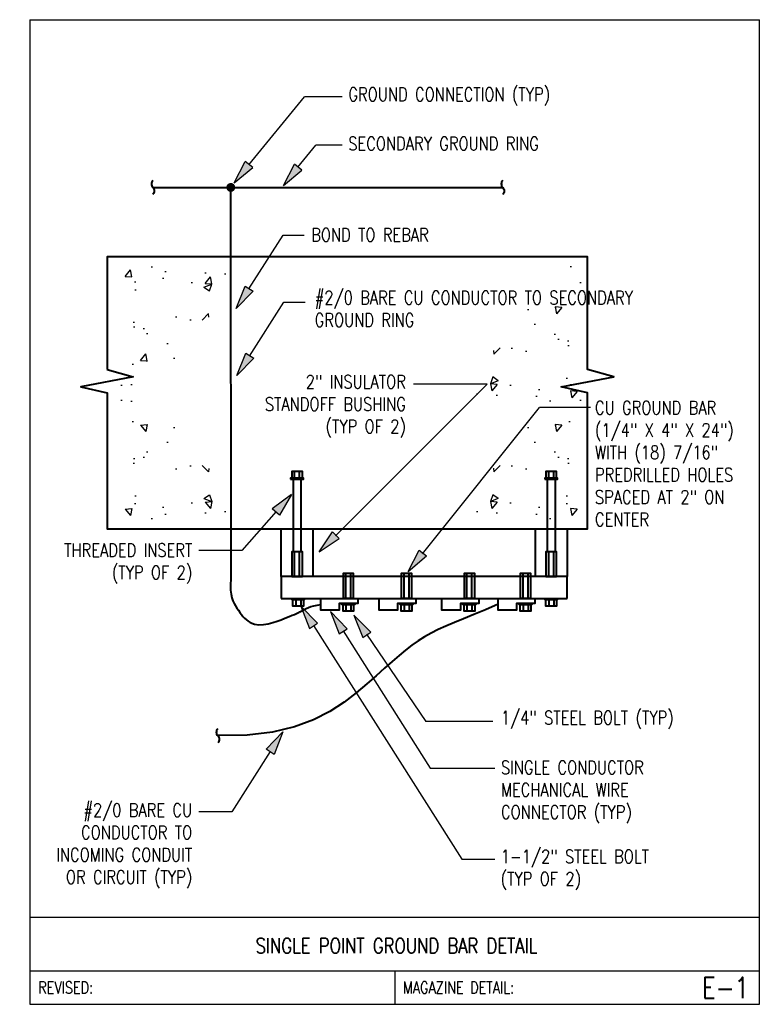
# Model space of a CAD drawing. Header units: inches. Extents: x -0.1 to 6.84, y 0 to 9.19.
import ezdxf
from ezdxf.enums import TextEntityAlignment as Align

# ---------------------------------------------------------------- set-up
doc = ezdxf.new("R2010")
doc.units = ezdxf.units.IN
doc.header["$MEASUREMENT"] = 0
doc.layers.get('0').update_dxf_attribs({"color": 252})
for name, color, linetype in [('E-ANNO-TEXT', 3, 'Continuous'), ('E-DETL', 2, 'Continuous'), ('E-DETL-FINE', 8, 'Continuous'), ('E-DETL-TEXT', 3, 'Continuous')]:
    doc.layers.add(name, color=color, linetype=linetype)
doc.layers.add('E-DETL-COND', color=4, linetype='Continuous', lineweight=40)
doc.styles.add('romans', font='romans.shx', dxfattribs={"width": 0.8})
doc.styles.get("Standard").update_dxf_attribs({"font": 'romans.shx', "width": 0.8, "height": 0.125})

# ---------------------------------------------------------------- blocks, each defined once
blk = doc.blocks.new('Line Break-Big')
blk.add_lwpolyline([(0, 0.125, 0.414214), (0, 0, -0.414214), (0, -0.125)], format="xyb")
blk = doc.blocks.new('ARROW1')
at = {"ltscale": 3}
blk.add_hatch(color=256, dxfattribs=at).paths.add_polyline_path([(-1.695, -0.337), (-1.695, 0.347), (0, 0)])
for points in [[(0, 0), (-1.695, 0.347)], [(-1.695, -0.337), (-1.695, 0.347)], [(0, 0), (-1.695, -0.337)]]:
    blk.add_lwpolyline(points, dxfattribs=at)

msp = doc.modelspace()

# ---------------------------------------------------------------- hatches: boundary and pattern name
at = {"layer": 'E-DETL-COND'}
h = msp.add_hatch(color=256, dxfattribs=at)
edge = h.paths.add_edge_path()
edge.add_arc((1.8744, 7.6224), 0.042, 0, 360)
at = {"layer": 'E-DETL-FINE', "ltscale": 100}
h = msp.add_hatch(dxfattribs=at)
h.set_pattern_fill('AR-CONC', color=256, scale=0.104167, style=0)
h.set_pattern_definition([(50, (-39.8192, 24.22917), (0.747146, -0.065367), [0.078125, -0.859375]), (355, (-39.8192, 24.2292), (-0.144533, 0.783533), [0.0625, -0.6875]), (100.4514, (-39.7569, 24.2237), (0.602614, 0.718166), [0.066396, -0.730356]), (46.1842, (-39.8192, 24.4375), (1.11171, -0.172416), [0.117187, -1.289062]), (96.6356, (-39.7265, 24.4231), (0.973607, 1.014706), [0.099594, -1.095534]), (351.1842, (-39.8192, 24.4375), (0.973606, 1.014707), [0.09375, -1.03125]), (21, (-39.715, 24.3854), (0.621778, -0.419395), [0.078125, -0.859375]), (326, (-39.715, 24.3854), (0.253453, 0.755365), [0.0625, -0.6875]), (71.4514, (-39.6632, 24.3505), (0.875232, 0.335969), [0.066396, -0.730356]), (37.5, (-39.81917, 24.22917), (0.0126665, 0.3467644), [0, -0.6791667, 0, -0.6979167, 0, -0.690104]), (7.5, (-39.81917, 24.22917), (0.2740308, 0.4108455), [0, -0.3979167, 0, -0.6635417, 0, -0.263021]), (327.5, (-40.05147, 24.22917), (0.556065, -0.0234947), [0, -0.2604167, 0, -0.8125, 0, -1.078125]), (317.5, (-40.15563, 24.22917), (0.6074856, 0.104276), [0, -0.3385417, 0, -0.5395833, 0, -0.765625])])
h.paths.add_polyline_path([(2.0662, 6.9375), (0.8423, 6.9375), (0.8371, 5.5729), (0.8996, 5.5729), (1.0715, 5.6354), (1.3475, 5.9323), (1.5142, 6.3437), (1.9985, 6.5521)])
h = msp.add_hatch(dxfattribs=at)
h.set_pattern_fill('AR-CONC', color=256, scale=0.104167, style=0)
h.set_pattern_definition([(230, (45.8134, -11.71875), (-0.747146, 0.065367), [0.078125, -0.859375]), (175, (45.8134, -11.71875), (0.144533, -0.783533), [0.0625, -0.6875]), (280.4514, (45.7511, -11.7133), (-0.602614, -0.718166), [0.066396, -0.730356]), (226.1842, (45.8134, -11.9271), (-1.11171, 0.172416), [0.117187, -1.289062]), (276.6356, (45.7207, -11.9127), (-0.973607, -1.014706), [0.099594, -1.095534]), (171.1842, (45.8134, -11.9271), (-0.973606, -1.014707), [0.09375, -1.03125]), (201, (45.7092, -11.875), (-0.621778, 0.419395), [0.078125, -0.859375]), (146, (45.7092, -11.875), (-0.253453, -0.755365), [0.0625, -0.6875]), (251.4514, (45.6574, -11.84005), (-0.875232, -0.335969), [0.066396, -0.730356]), (217.5, (45.8134, -11.71875), (-0.0126665, -0.3467644), [0, -0.6791667, 0, -0.6979167, 0, -0.690104]), (187.5, (45.8134, -11.71875), (-0.2740308, -0.4108455), [0, -0.3979167, 0, -0.6635417, 0, -0.263021]), (147.5, (46.04568, -11.71875), (-0.556065, 0.0234947), [0, -0.2604167, 0, -0.8125, 0, -1.078125]), (137.5, (46.14985, -11.71875), (-0.6074856, -0.104276), [0, -0.3385417, 0, -0.5395833, 0, -0.765625])])
h.paths.add_polyline_path([(3.928, 5.5729), (5.1519, 5.5729), (5.1571, 6.9375), (5.0946, 6.9375), (4.9228, 6.875), (4.6467, 6.5781), (4.4801, 6.1667), (3.9957, 5.9583)])
h = msp.add_hatch(dxfattribs=at)
h.set_pattern_fill('AR-CONC', color=256, scale=0.104167, style=0)
h.set_pattern_definition([(310, (-39.8192, -12.8177), (0.747146, 0.065367), [0.078125, -0.859375]), (5, (-39.8192, -12.8177), (-0.144533, -0.783533), [0.0625, -0.6875]), (259.5486, (-39.7569, -12.81226), (0.602614, -0.718166), [0.066396, -0.730356]), (313.8158, (-39.8192, -13.026), (1.11171, 0.172416), [0.117187, -1.289062]), (263.3644, (-39.7265, -13.0117), (0.973607, -1.014706), [0.099594, -1.095534]), (8.8158, (-39.8192, -13.026), (0.973606, -1.014707), [0.09375, -1.03125]), (339, (-39.715, -12.97396), (0.621778, 0.419395), [0.078125, -0.859375]), (34, (-39.715, -12.97396), (0.253453, -0.755365), [0.0625, -0.6875]), (288.5486, (-39.6632, -12.939), (0.875232, -0.335969), [0.066396, -0.730356]), (322.5, (-39.81917, -12.8177), (0.0126665, -0.3467644), [0, -0.6791667, 0, -0.6979167, 0, -0.690104]), (352.5, (-39.81917, -12.8177), (0.2740308, -0.4108455), [0, -0.3979167, 0, -0.6635417, 0, -0.263021]), (32.5, (-40.05147, -12.8177), (0.556065, 0.0234947), [0, -0.2604167, 0, -0.8125, 0, -1.078125]), (42.5, (-40.15563, -12.8177), (0.6074856, -0.104276), [0, -0.3385417, 0, -0.5395833, 0, -0.765625])])
h.paths.add_polyline_path([(2.0662, 4.474), (0.8423, 4.474), (0.8371, 5.8385), (0.8996, 5.8385), (1.0715, 5.776), (1.3475, 5.4792), (1.5142, 5.0677), (1.9985, 4.8594)])
h = msp.add_hatch(dxfattribs=at)
h.set_pattern_fill('AR-CONC', color=256, scale=0.104167, style=0)
h.set_pattern_definition([(230, (45.8134, -12.8177), (-0.747146, 0.065367), [0.078125, -0.859375]), (175, (45.8134, -12.8177), (0.144533, -0.783533), [0.0625, -0.6875]), (280.4514, (45.7511, -12.81226), (-0.602614, -0.718166), [0.066396, -0.730356]), (226.1842, (45.8134, -13.026), (-1.11171, 0.172416), [0.117187, -1.289062]), (276.6356, (45.7207, -13.0117), (-0.973607, -1.014706), [0.099594, -1.095534]), (171.1842, (45.8134, -13.026), (-0.973606, -1.014707), [0.09375, -1.03125]), (201, (45.7092, -12.97396), (-0.621778, 0.419395), [0.078125, -0.859375]), (146, (45.7092, -12.97396), (-0.253453, -0.755365), [0.0625, -0.6875]), (251.4514, (45.6574, -12.939), (-0.875232, -0.335969), [0.066396, -0.730356]), (217.5, (45.8134, -12.8177), (-0.0126665, -0.3467644), [0, -0.6791667, 0, -0.6979167, 0, -0.690104]), (187.5, (45.8134, -12.8177), (-0.2740308, -0.4108455), [0, -0.3979167, 0, -0.6635417, 0, -0.263021]), (147.5, (46.04568, -12.8177), (-0.556065, 0.0234947), [0, -0.2604167, 0, -0.8125, 0, -1.078125]), (137.5, (46.14985, -12.8177), (-0.6074856, -0.104276), [0, -0.3385417, 0, -0.5395833, 0, -0.765625])])
h.paths.add_polyline_path([(3.928, 4.474), (5.1519, 4.474), (5.1571, 5.8385), (5.0946, 5.8385), (4.9228, 5.776), (4.6467, 5.4792), (4.4801, 5.0677), (3.9957, 4.8594)])

# ---------------------------------------------------------------- linework, layer by layer
at = {"layer": 'E-ANNO-TEXT'}
for p, q in [((2.0421, 7.8331), (2.563, 8.4681)), ((2.9151, 8.4681), (2.563, 8.4681)), ((2.5006, 7.8099), (2.6696, 8.0158)), ((2.9151, 8.0158), (2.6696, 8.0158)), ((2.0431, 6.6749), (2.3623, 7.1771)), ((2.3623, 7.1771), (2.5608, 7.1771)), ((2.05, 6.0487), (2.3692, 6.5509)), ((2.3692, 6.5509), (2.5678, 6.5509)), ((2.8505, 4.3714), (4.2659, 5.786)), ((4.2659, 5.786), (3.5803, 5.786)), ((3.6642, 4.2046), (4.7569, 5.5693)), ((5.232, 5.5693), (4.7569, 5.5693)), ((2.2978, 4.5974), (1.9777, 4.2334)), ((1.9777, 4.2334), (1.5767, 4.2334)), ((2.645, 3.5346), (4.0301, 1.3552)), ((2.9219, 3.484), (3.7353, 2.2042)), ((3.142, 3.4538), (3.6956, 2.6389)), ((4.3192, 2.6389), (3.6956, 2.6389)), ((2.2433, 2.3594), (1.8844, 1.7947)), ((3.7353, 2.2042), (4.3395, 2.2042)), ((1.8844, 1.7947), (1.5767, 1.7947)), ((4.0301, 1.3552), (4.3398, 1.3552))]:
    msp.add_line(p, q, dxfattribs=at)
at = {"layer": 'E-DETL'}
for p, q in [((0, 9.1875), (0, 0)), ((0, 9.1875), (6.8095, 9.1875)), ((6.8095, 0), (6.8095, 9.1875)), ((0, 0.8125), (6.8095, 0.8125)), ((0, 0.3125), (6.8095, 0.3125)), ((3.4048, 0.3125), (3.4048, 0)), ((0, 0), (6.8095, 0))]:
    msp.add_line(p, q, dxfattribs=at)
at = {"layer": 'E-DETL-COND'}
for p, q in [((1.8717, 7.6098), (1.8738, 3.9711)), ((2.3453, 3.9931), (2.3453, 4.4375)), ((2.3453, 4.4375), (2.6476, 4.4375)), ((2.3453, 4.4375), (2.4566, 4.4375)), ((2.6408, 4.4375), (2.6408, 3.9931)), ((4.7173, 3.9931), (4.7173, 4.4375)), ((5.0128, 4.4375), (5.0128, 3.9931)), ((2.3453, 3.787), (5.0128, 3.787))]:
    msp.add_line(p, q, dxfattribs=at)
at = {"layer": 'E-DETL-COND', "ltscale": 100}
for p, q in [((2.3453, 3.9931), (2.3453, 3.787)), ((5.0128, 3.9931), (2.3453, 3.9931)), ((5.0128, 3.787), (5.0128, 3.9931)), ((5.0128, 3.7891), (5.0128, 3.7891)), ((5.0128, 3.7891), (5.0128, 3.7891))]:
    msp.add_line(p, q, dxfattribs=at)
for points in [[(1.1467, 7.6224), (4.4123, 7.6224)], [(2.4696, 4.9098), (2.4696, 4.9723)], [(2.5165, 4.9098), (2.5165, 4.9723)], [(4.8416, 4.9098), (4.8416, 4.9723)], [(4.8885, 4.9098), (4.8885, 4.9723)], [(2.4566, 4.8994), (2.4566, 4.2223)], [(2.5295, 4.8994), (2.5295, 4.2223)], [(4.8286, 4.8994), (4.8286, 4.2223)], [(4.9015, 4.8994), (4.9015, 4.2223)], [(2.4696, 3.9931), (2.4696, 4.2223)], [(2.5165, 3.9931), (2.5165, 4.2223)], [(4.8416, 3.9931), (4.8416, 4.2223)], [(4.8885, 3.9931), (4.8885, 4.2223)], [(2.9481, 3.7901), (2.9481, 4.0193)], [(2.995, 3.7901), (2.995, 4.0193)], [(3.4917, 3.7901), (3.4917, 4.0193)], [(3.5386, 3.7901), (3.5386, 4.0193)], [(4.0782, 3.7901), (4.0782, 4.0193)], [(4.1251, 3.7901), (4.1251, 4.0193)], [(4.6025, 3.7901), (4.6025, 4.0193)], [(4.6494, 3.7901), (4.6494, 4.0193)], [(2.4801, 3.7766), (2.4801, 3.7141)], [(2.5269, 3.7766), (2.5269, 3.7141)], [(4.8416, 3.7766), (4.8416, 3.7141)], [(4.8885, 3.7766), (4.8885, 3.7141)], [(4.3698, 3.7323), (4.2511, 3.6807), (4.1442, 3.6359), (4.048, 3.5966), (3.9612, 3.5612), (3.8824, 3.5283), (3.8105, 3.4964), (3.7442, 3.4641), (3.6821, 3.4299), (3.623, 3.3925), (3.5651, 3.3512), (3.5066, 3.3054), (3.4459, 3.2546), (3.3811, 3.1982), (3.3104, 3.1355), (3.2321, 3.0661), (3.1444, 2.9893), (3.0452, 2.9055), (2.9314, 2.8187), (2.7998, 2.7337), (2.6468, 2.6554), (2.4692, 2.5888), (2.2635, 2.5387), (2.0264, 2.5099), (1.7545, 2.5074)], [(2.9481, 3.7297), (2.9481, 3.6672)], [(2.995, 3.7297), (2.995, 3.6672)], [(3.4917, 3.7297), (3.4917, 3.6672)], [(3.5386, 3.7297), (3.5386, 3.6672)], [(4.0782, 3.7297), (4.0782, 3.6672)], [(4.1251, 3.7297), (4.1251, 3.6672)], [(4.6025, 3.7297), (4.6025, 3.6672)], [(4.6494, 3.7297), (4.6494, 3.6672)]]:
    msp.add_lwpolyline(points, dxfattribs=at)
for points in [[(0.7196, 5.9219), (0.9644, 5.8542), (0.4748, 5.7604), (0.7196, 5.7057), (0.7196, 4.4375), (5.204, 4.4375), (5.204, 5.5937), (5.204, 5.7057), (4.9592, 5.7604), (5.4488, 5.8542), (5.204, 5.9219), (5.204, 6.974), (0.7196, 6.974)], [(2.4436, 4.9098), (2.5426, 4.9098), (2.5426, 4.9723), (2.4436, 4.9723)], [(4.8156, 4.9098), (4.9145, 4.9098), (4.9145, 4.9723), (4.8156, 4.9723)], [(2.4332, 4.8994), (2.553, 4.8994), (2.553, 4.9098), (2.4332, 4.9098)], [(4.8052, 4.8994), (4.9249, 4.8994), (4.9249, 4.9098), (4.8052, 4.9098)], [(2.4436, 3.9931), (2.5426, 3.9931), (2.5426, 4.2223), (2.4436, 4.2223)], [(4.8156, 3.9931), (4.9145, 3.9931), (4.9145, 4.2223), (4.8156, 4.2223)], [(2.922, 3.7901), (3.021, 3.7901), (3.021, 4.0193), (2.922, 4.0193)], [(3.4657, 3.7901), (3.5647, 3.7901), (3.5647, 4.0193), (3.4657, 4.0193)], [(4.0521, 3.7901), (4.1511, 3.7901), (4.1511, 4.0193), (4.0521, 4.0193)], [(4.5765, 3.7901), (4.6754, 3.7901), (4.6754, 4.0193), (4.5765, 4.0193)], [(2.4436, 3.787), (2.5634, 3.787), (2.5634, 3.7766), (2.4436, 3.7766)], [(2.454, 3.7766), (2.553, 3.7766), (2.553, 3.7141), (2.454, 3.7141)], [(3.0591, 3.787), (3.0591, 3.7401), (2.8873, 3.7401), (2.8873, 3.6776), (2.7154, 3.6776), (2.7154, 3.787)], [(3.6028, 3.787), (3.6028, 3.7401), (3.4309, 3.7401), (3.4309, 3.6776), (3.2591, 3.6776), (3.2591, 3.787)], [(4.1893, 3.787), (4.1893, 3.7401), (4.0174, 3.7401), (4.0174, 3.6776), (3.8455, 3.6776), (3.8455, 3.787)], [(4.7136, 3.787), (4.7136, 3.7401), (4.5417, 3.7401), (4.5417, 3.6776), (4.3698, 3.6776), (4.3698, 3.787)], [(4.8052, 3.787), (4.9249, 3.787), (4.9249, 3.7766), (4.8052, 3.7766)], [(4.8156, 3.7766), (4.9145, 3.7766), (4.9145, 3.7141), (4.8156, 3.7141)], [(2.9116, 3.7401), (3.0314, 3.7401), (3.0314, 3.7297), (2.9116, 3.7297)], [(2.922, 3.7297), (3.021, 3.7297), (3.021, 3.6672), (2.922, 3.6672)], [(3.4553, 3.7401), (3.5751, 3.7401), (3.5751, 3.7297), (3.4553, 3.7297)], [(3.4657, 3.7297), (3.5647, 3.7297), (3.5647, 3.6672), (3.4657, 3.6672)], [(4.0417, 3.7401), (4.1615, 3.7401), (4.1615, 3.7297), (4.0417, 3.7297)], [(4.0522, 3.7297), (4.1511, 3.7297), (4.1511, 3.6672), (4.0522, 3.6672)], [(4.5661, 3.7401), (4.6858, 3.7401), (4.6858, 3.7297), (4.5661, 3.7297)], [(4.5765, 3.7297), (4.6754, 3.7297), (4.6754, 3.6672), (4.5765, 3.6672)]]:
    msp.add_lwpolyline(points, close=True, dxfattribs=at)
at = {"layer": 'E-DETL-COND'}
msp.add_open_spline([(1.8738, 3.9711), (1.8616, 3.8048), (1.9264, 3.7028), (2.0802, 3.4818), (2.4968, 3.6491), (2.4968, 3.6491), (2.6186, 3.7187), (2.7154, 3.731)], degree=3, knots=[3.901737, 3.901737, 3.901737, 3.901737, 13.368702, 22.341406, 39.713103, 64.131913, 85.403713, 85.403713, 85.403713, 85.403713], dxfattribs=at)

# ---------------------------------------------------------------- block references
at = {"layer": 'E-ANNO-TEXT', "ltscale": 100, "yscale": 0.1302083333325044, "zscale": 0.1302083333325}
for p, xscale, rotation in [((1.9064, 7.6641), -0.1302083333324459, 50.99854722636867), ((2.365, 7.6409), -0.1302083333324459, 50.99854722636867), ((1.9249, 6.4932), 0.1302083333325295, 237.1950595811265), ((1.9318, 5.8671), 0.1302083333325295, 237.1950595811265), ((2.4427, 4.7586), 0.1302083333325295, 48.30187171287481), ((2.6992, 4.2211), 0.1302083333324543, 225.351975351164), ((3.5304, 4.0384), 0.1302083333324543, 231.6855959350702), ((2.5268, 3.7162), -0.1302083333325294, 302.8049404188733), ((2.8037, 3.6657), -0.1302083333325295, 302.8049404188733), ((3.0234, 3.631), -0.1302083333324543, 303.2790406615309), ((2.3616, 2.5411), 0.1302083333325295, 57.19505958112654)]:
    msp.add_blockref('ARROW1', p, dxfattribs=dict(at, xscale=xscale, rotation=rotation))
at = {"layer": 'E-DETL-COND', "ltscale": 100, "xscale": 0.5208333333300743, "yscale": 0.5208333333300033, "zscale": 0.0208333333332}
for p in [(1.1467, 7.6224), (4.4123, 7.6224), (1.7527, 2.5054)]:
    msp.add_blockref('Line Break-Big', p, dxfattribs=at)

# ---------------------------------------------------------------- texts
at = {"layer": 'E-ANNO-TEXT', "char_height": 0.125}
for s, insert, width, attachment_point in [('GROUND CONNECTION (TYP) ', (2.9723, 8.5534), 3.298638, 1), ('SECONDARY GROUND RING', (2.9714, 7.9688), 2.127344, 7), ('BOND TO REBAR', (2.6251, 7.2421), 3.298638, 1), ('#2/0 BARE CU CONDUCTOR TO SECONDARY GROUND RING', (2.6578, 6.6563), 3.298638, 1), ('2" INSULATOR\\PSTANDOFF BUSHING\\P(TYP OF 2)', (3.5084, 5.8718), 3.607095, 3), ('CU GROUND BAR\\P(1/4" X 4" X 24")\\PWITH (18) 7/16"\\PPREDRILLED HOLES\\PSPACED AT 2" ON\\PCENTER ', (5.2732, 5.6294), 3.298638, 1), ('THREADED INSERT\\P(TYP OF 2)', (1.5147, 4.3003), 3.298638, 3), ('1/4" STEEL BOLT (TYP)', (4.3958, 2.7372), 3.298638, 1), ('SINGLE CONDUCTOR\\PMECHANICAL WIRE\\PCONNECTOR (TYP) ', (4.3962, 2.2727), 2.575931, 1), ('#2/0 BARE CU\\PCONDUCTOR TO\\PINCOMING CONDUIT\\POR CIRCUIT (TYP)', (1.5142, 1.875), 3.156094, 3), ('1-1/2" STEEL BOLT\\P(TYP OF 2)', (4.3935, 1.4423), 3.298638, 1)]:
    msp.add_mtext(s, dxfattribs=dict(at, insert=insert, width=width, attachment_point=attachment_point))
at = {"layer": 'E-DETL-TEXT', "style": 'romans', "width": 0.8}
msp.add_text('SINGLE POINT GROUND BAR DETAIL', height=0.14, dxfattribs=at).set_placement((3.4217, 0.4764), align=Align.CENTER)
for s, p in [('REVISED:', (0.0773, 0.1563)), ('MAGAZINE DETAIL:', (3.482, 0.1563))]:
    msp.add_text(s, height=0.11, dxfattribs=at).set_placement(p, align=Align.MIDDLE_LEFT)
msp.add_text('E-1', height=0.19685, dxfattribs=at).set_placement((6.7114, 0.1563), align=Align.MIDDLE_RIGHT)

doc.saveas('drawing.dxf')
